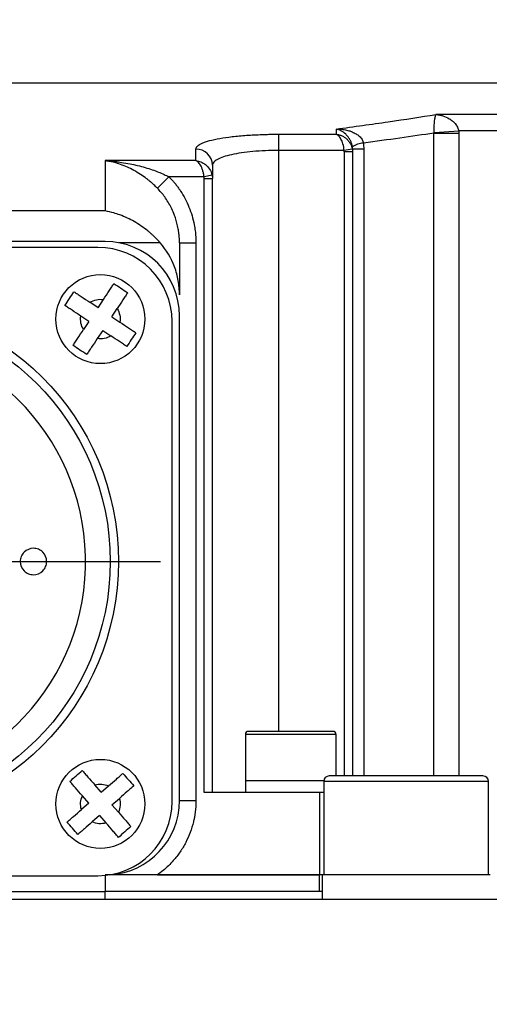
# Model space of a CAD drawing. Header units: millimetres. Extents: x 0 to 1118, y 0 to 864.
# Tile 17 of 33: x 340 to 369, y 665 to 725. Entities that reach past the tile are written whole.
import ezdxf

# ---------------------------------------------------------------- set-up
doc = ezdxf.new("R2010")
doc.units = ezdxf.units.MM
doc.header["$LTSCALE"] = 4
doc.linetypes.add('CENTERX2', pattern=[20.32, 12.7, -2.54, 2.54, -2.54])
doc.layers.add('CENTER', color=40, linetype='CENTERX2')
doc.layers.add('DIMENSIONS', color=140, linetype='Continuous', lineweight=25)
doc.styles.add('SLDTEXTSTYLE0', font='TXT', dxfattribs={"width": 0.7})
doc.dimstyles.new('SLDDIMSTYLE0', dxfattribs={"dimtxt": 8.632031, "dimasz": 13.208, "dimexe": 0, "dimexo": 0.0625, "dimgap": 2.158008, "dimtad": 0, "dimtih": 1, "dimtoh": 1, "dimrnd": 1e-09, "dimzin": 4, "dimdsep": 46, "dimtxsty": 'SLDTEXTSTYLE0', "dimsah": 1, "dimcen": 0.09, "dimadec": 0, "dimazin": 1, "dimtfac": 1, "dimtmove": 0, "dimatfit": 0, "dimfxl": 0, "dimfrac": 2, "dimtolj": 1, "dimtzin": 12, "dimarcsym": 0})
doc.dimstyles.new('SLDDIMSTYLE12', dxfattribs={"dimtxt": 8.632031, "dimasz": 13.208, "dimexe": 0, "dimexo": 0.0625, "dimgap": 2.158008, "dimtad": 0, "dimtih": 1, "dimtoh": 1, "dimrnd": 1e-09, "dimzin": 4, "dimdsep": 46, "dimtxsty": 'SLDTEXTSTYLE0', "dimsah": 1, "dimcen": 0.09, "dimadec": 0, "dimazin": 1, "dimtol": 1, "dimtp": 0.5, "dimtm": 0.5, "dimtfac": 1, "dimtofl": 0, "dimtmove": 0, "dimatfit": 3, "dimfxl": 0, "dimfrac": 2, "dimtolj": 1, "dimarcsym": 0})

# ---------------------------------------------------------------- blocks, each defined once
blk = doc.blocks.new('_D_18')
at = {"layer": 'DIMENSIONS'}
for p, q in [((385.291, 720.694), (499.274, 720.694)), ((486.574, 720.694), (486.574, 617.696)), ((456.306, 602.044), (453.407, 602.044)), ((453.407, 602.044), (453.407, 588.325)), ((516.842, 602.044), (519.741, 602.044)), ((519.741, 602.044), (519.741, 588.325)), ((453.407, 588.325), (456.306, 588.325)), ((519.741, 588.325), (516.842, 588.325)), ((486.574, 483.394), (486.574, 586.393)), ((349.791, 483.394), (499.274, 483.394))]:
    blk.add_line(p, q, dxfattribs=at)
for points in [[(486.574, 720.694), (484.542, 707.486), (488.606, 707.486)], [(486.574, 483.394), (488.606, 496.602), (484.542, 496.602)]]:
    blk.add_solid(points, dxfattribs=at)
at = {"layer": 'DIMENSIONS', "char_height": 8.4667, "attachment_point": 1, "style": 'SLDTEXTSTYLE0'}
for s, insert in [('±0.50', (489.138, 614.891)), ('237.30', (449.125, 614.891)), ('±0.02', (481.957, 599.239)), ('9.34', (456.306, 599.239))]:
    blk.add_mtext(s, dxfattribs=dict(at, insert=insert))
blk = doc.blocks.new('_D_19')
at = {"layer": 'DIMENSIONS'}
for p, q in [((424.374, 660.194), (424.374, 685.594)), ((355.291, 660.194), (437.074, 660.194)), ((411.548, 636.444), (408.65, 636.444)), ((408.65, 636.444), (408.65, 622.725)), ((437.199, 636.444), (440.098, 636.444)), ((440.098, 636.444), (440.098, 622.725)), ((408.65, 622.725), (411.548, 622.725)), ((440.098, 622.725), (437.199, 622.725)), ((355.291, 612.694), (437.074, 612.694)), ((424.374, 612.694), (424.374, 587.294))]:
    blk.add_line(p, q, dxfattribs=at)
for points in [[(424.374, 660.194), (426.406, 673.402), (422.342, 673.402)], [(424.374, 612.694), (422.342, 599.486), (426.406, 599.486)]]:
    blk.add_solid(points, dxfattribs=at)
at = {"layer": 'DIMENSIONS', "char_height": 8.4667, "attachment_point": 1, "style": 'SLDTEXTSTYLE0'}
for s, insert in [('47.50', (407.958, 649.291)), ('1.87', (411.548, 633.639))]:
    blk.add_mtext(s, dxfattribs=dict(at, insert=insert))
blk = doc.blocks.new('_D_20')
at = {"layer": 'DIMENSIONS'}
for p, q in [((284.091, 727.137), (284.091, 767.517)), ((377.091, 727.137), (377.091, 767.517)), ((284.091, 754.817), (258.691, 754.817)), ((317.765, 754.817), (314.867, 754.817)), ((314.867, 754.817), (314.867, 741.098)), ((343.416, 754.817), (346.315, 754.817)), ((346.315, 754.817), (346.315, 741.098)), ((377.091, 754.817), (402.491, 754.817)), ((314.867, 741.098), (317.765, 741.098)), ((346.315, 741.098), (343.416, 741.098))]:
    blk.add_line(p, q, dxfattribs=at)
for points in [[(284.091, 754.817), (270.883, 756.849), (270.883, 752.785)], [(377.091, 754.817), (390.299, 752.785), (390.299, 756.849)]]:
    blk.add_solid(points, dxfattribs=at)
at = {"layer": 'DIMENSIONS', "char_height": 8.4667, "attachment_point": 1, "style": 'SLDTEXTSTYLE0'}
for s, insert in [('93.00', (314.175, 767.663)), ('3.66', (317.765, 752.012))]:
    blk.add_mtext(s, dxfattribs=dict(at, insert=insert))
blk = doc.blocks.new('SW_CENTERMARKSYMBOL_5')
at = {"layer": 'CENTER', "color": 0}
for p, q in [((0, 5.08), (0, 18.34)), ((0, 0), (0, 2.54)), ((-5.08, 0), (-18.34, 0)), ((0, 0), (-2.54, 0)), ((0, 0), (0, -2.54)), ((0, 0), (2.54, 0)), ((5.08, 0), (18.34, 0)), ((0, -5.08), (0, -18.34))]:
    blk.add_line(p, q, dxfattribs=at)

msp = doc.modelspace()

# ---------------------------------------------------------------- linework, layer by layer
for p, q in [((376.091, 720.694), (285.091, 720.694)), ((375.091, 718.801), (365.651, 718.801)), ((359.591, 717.921), (359.591, 717.604)), ((365.533, 717.674), (367.036, 717.674)), ((365.533, 678.694), (365.533, 717.674)), ((365.536, 717.719), (367.032, 717.809)), ((375.091, 717.809), (367.032, 717.809)), ((367.036, 717.674), (367.036, 678.694)), ((356.091, 717.604), (359.591, 717.604)), ((356.091, 717.604), (356.091, 716.617)), ((351.091, 716.004), (351.091, 716.704)), ((360.084, 716.617), (356.091, 716.617)), ((356.091, 716.617), (356.091, 681.394)), ((360.577, 716.699), (360.084, 716.617)), ((360.591, 716.533), (360.091, 716.533)), ((360.091, 716.533), (360.091, 678.694)), ((360.591, 716.71), (360.591, 716.533)), ((360.591, 716.71), (361.271, 716.71)), ((360.591, 716.533), (360.591, 678.694)), ((361.271, 716.71), (361.271, 678.694)), ((345.591, 716.004), (345.591, 712.951)), ((351.091, 716.004), (345.591, 716.004)), ((348.752, 714.329), (349.454, 715.025)), ((351.58, 715.025), (349.454, 715.025)), ((352.07, 715.124), (351.58, 715.025)), ((351.591, 677.694), (351.591, 714.92)), ((351.591, 714.92), (352.091, 714.92)), ((352.091, 677.694), (352.091, 714.92)), ((345.591, 712.951), (315.591, 712.951)), ((345.591, 711.094), (315.591, 711.094)), ((345.141, 710.744), (316.041, 710.744)), ((348.919, 711.02), (346.407, 711.02)), ((350.091, 711.017), (351.091, 711.017)), ((351.091, 711.017), (351.091, 677.194)), ((345.15, 707.087), (345.476, 707.58)), ((345.15, 707.087), (344.657, 707.413)), ((345.984, 706.535), (346.31, 707.028)), ((344.598, 706.253), (344.105, 706.579)), ((345.984, 706.535), (346.476, 706.209)), ((350.091, 677.194), (350.091, 706.594)), ((344.598, 706.253), (344.272, 705.761)), ((349.641, 677.144), (349.641, 706.244)), ((345.432, 705.701), (345.106, 705.209)), ((345.432, 705.701), (345.925, 705.375)), ((359.407, 681.394), (354.274, 681.394)), ((354.091, 681.211), (354.091, 678.394)), ((359.591, 681.211), (354.091, 681.211)), ((359.591, 678.694), (359.591, 681.211)), ((354.091, 678.394), (354.091, 677.694)), ((358.842, 678.394), (354.091, 678.394)), ((358.841, 678.361), (358.841, 672.694)), ((368.841, 678.361), (358.841, 678.361)), ((363.841, 678.694), (359.174, 678.694)), ((368.507, 678.694), (363.841, 678.694)), ((368.841, 672.694), (368.841, 678.361)), ((345.34, 677.7), (344.952, 678.146)), ((345.34, 677.7), (345.786, 678.087)), ((358.591, 677.694), (351.591, 677.694)), ((358.591, 677.694), (358.591, 672.694)), ((358.841, 677.694), (358.591, 677.694)), ((344.585, 677.044), (344.198, 677.489)), ((345.996, 676.945), (346.442, 677.333)), ((350.091, 677.194), (351.091, 677.194)), ((344.585, 677.044), (344.139, 676.656)), ((345.996, 676.945), (346.384, 676.499)), ((345.242, 676.289), (344.796, 675.901)), ((345.242, 676.289), (345.629, 675.843)), ((316.041, 672.644), (345.141, 672.644)), ((345.591, 672.667), (345.591, 671.694)), ((358.591, 672.694), (345.81, 672.694)), ((348.753, 672.694), (358.591, 672.694)), ((358.591, 671.694), (358.591, 672.694)), ((358.741, 672.694), (358.591, 672.694)), ((358.741, 672.694), (358.741, 671.194)), ((368.941, 672.694), (358.741, 672.694)), ((315.591, 671.694), (345.591, 671.694)), ((345.591, 671.194), (345.591, 671.694)), ((358.741, 671.694), (345.591, 671.694)), ((369.591, 671.194), (291.591, 671.194))]:
    msp.add_line(p, q)
for centre, radius in [((345.291, 706.394), 2.7), ((330.591, 691.694), 15.8), ((330.591, 691.694), 15.3), ((345.291, 676.994), 2.7)]:
    msp.add_circle(centre, radius)
for centre, radius, start, end in [((361.332, 715.766), 1.304, 93.584, 125.049), ((351.1, 715.713), 0.991, 0.5172, 90.50803), ((345.591, 706.594), 4.5, 0, 90), ((345.141, 706.244), 4.5, 0, 90), ((330.591, 691.694), 13.8, 93.11544, 86.88456), ((354.274, 681.211), 0.183, 90, 180), ((359.407, 681.211), 0.183, 0, 90), ((359.174, 678.361), 0.333, 90, 180), ((368.507, 678.361), 0.333, 0, 90), ((345.141, 677.144), 4.5, 270, 0), ((345.591, 677.194), 4.5, 273.45656, 0)]:
    msp.add_arc(centre, radius, start, end)
for points, knots in [([(359.591, 717.921), (360.687, 718.065), (361.744, 718.213), (363.777, 718.509), (364.742, 718.657), (365.651, 718.801)], [0, 0, 0, 0, 0.5, 0.5, 1, 1, 1, 1]), ([(365.536, 717.719), (365.537, 717.744), (365.538, 717.795), (365.54, 717.871), (365.543, 717.948), (365.546, 718.025), (365.55, 718.101), (365.556, 718.211), (365.567, 718.349), (365.581, 718.487), (365.599, 718.604), (365.615, 718.694), (365.631, 718.751), (365.643, 718.784), (365.649, 718.796), (365.651, 718.801)], [0, 0, 0, 0, 0.037261, 0.076112, 0.116756, 0.159355, 0.20404, 0.250914, 0.365546, 0.500191, 0.611413, 0.749848, 0.874711, 0.944766, 1, 1, 1, 1]), ([(365.651, 718.801), (365.693, 718.796), (365.772, 718.788), (365.883, 718.767), (365.979, 718.744), (366.174, 718.688), (366.407, 718.589), (366.653, 718.416), (366.796, 718.276), (366.894, 718.148), (366.958, 718.037), (367.006, 717.924), (367.023, 717.847), (367.032, 717.809)], [0, 0, 0, 0, 0.075585, 0.142498, 0.20074, 0.250315, 0.499729, 0.633469, 0.749129, 0.818692, 0.883139, 0.943253, 1, 1, 1, 1]), ([(360.584, 716.833), (360.58, 716.858), (360.573, 716.91), (360.555, 716.986), (360.532, 717.063), (360.503, 717.14), (360.469, 717.217), (360.41, 717.327), (360.313, 717.467), (360.135, 717.658), (359.944, 717.789), (359.747, 717.88), (359.647, 717.906), (359.591, 717.921)], [0, 0, 0, 0, 0.037572, 0.076472, 0.117008, 0.159454, 0.204047, 0.250995, 0.366651, 0.500361, 0.749723, 0.857592, 1, 1, 1, 1]), ([(359.591, 717.921), (359.646, 717.921), (359.756, 717.92), (359.924, 717.907), (360.079, 717.886), (360.229, 717.857), (360.391, 717.815), (360.592, 717.744), (360.805, 717.637), (360.977, 717.51), (361.092, 717.391), (361.167, 717.286), (361.222, 717.178), (361.241, 717.103), (361.251, 717.067)], [0, 0, 0, 0, 0.081692, 0.16514, 0.250248, 0.315828, 0.393021, 0.499963, 0.634587, 0.74922, 0.818527, 0.883132, 0.943435, 1, 1, 1, 1]), ([(367.032, 717.809), (367.033, 717.787), (367.035, 717.741), (367.036, 717.696), (367.036, 717.674)], [0, 0, 0, 0, 0.49962, 1, 1, 1, 1]), ([(351.091, 716.704), (351.091, 716.716), (351.093, 716.741), (351.105, 716.778), (351.124, 716.815), (351.15, 716.851), (351.201, 716.905), (351.295, 716.976), (351.458, 717.06), (351.665, 717.14), (351.998, 717.241), (352.515, 717.354), (353.15, 717.445), (353.712, 717.503), (354.158, 717.539), (354.624, 717.568), (355.052, 717.586), (355.432, 717.597), (355.761, 717.603), (355.981, 717.603), (356.091, 717.604)], [0, 0, 0, 0, 0.025149, 0.050236, 0.075299, 0.100373, 0.125496, 0.188116, 0.250665, 0.313196, 0.375632, 0.500248, 0.62535, 0.687661, 0.749913, 0.81253, 0.87513, 0.916783, 0.958343, 1, 1, 1, 1]), ([(360.084, 716.617), (360.072, 716.761), (360.045, 716.898), (359.975, 717.133), (359.933, 717.232), (359.842, 717.394), (359.792, 717.459), (359.693, 717.554), (359.642, 717.587), (359.591, 717.604)], [0, 0, 0, 0, 0.25, 0.25, 0.5, 0.5, 0.75, 0.75, 1, 1, 1, 1]), ([(359.591, 717.604), (359.626, 717.6), (359.691, 717.592), (359.781, 717.571), (359.857, 717.547), (359.959, 717.507), (360.082, 717.441), (360.229, 717.33), (360.357, 717.196), (360.463, 717.037), (360.539, 716.871), (360.564, 716.756), (360.577, 716.699)], [0, 0, 0, 0, 0.07826, 0.146269, 0.204026, 0.251532, 0.383806, 0.500674, 0.635759, 0.763594, 0.884775, 1, 1, 1, 1]), ([(361.251, 717.067), (361.257, 717.008), (361.269, 716.889), (361.27, 716.77), (361.271, 716.71)], [0, 0, 0, 0, 0.498468, 1, 1, 1, 1]), ([(356.091, 716.617), (355.824, 716.617), (355.563, 716.612), (355.048, 716.59), (354.792, 716.574), (354.306, 716.531), (354.076, 716.505), (353.64, 716.442), (353.435, 716.405), (353.068, 716.324), (352.903, 716.28), (352.612, 716.183), (352.49, 716.131), (352.293, 716.022), (352.217, 715.964), (352.116, 715.845), (352.091, 715.784), (352.091, 715.722)], [0, 0, 0, 0, 0.125, 0.125, 0.25, 0.25, 0.375, 0.375, 0.5, 0.5, 0.625, 0.625, 0.75, 0.75, 0.875, 0.875, 1, 1, 1, 1]), ([(360.091, 716.533), (360.09, 716.547), (360.09, 716.575), (360.086, 716.603), (360.084, 716.617)], [0, 0, 0, 0, 0.50005, 1, 1, 1, 1]), ([(360.591, 716.71), (360.59, 716.73), (360.59, 716.771), (360.586, 716.813), (360.584, 716.833)], [0, 0, 0, 0, 0.512256, 1, 1, 1, 1]), ([(348.752, 714.329), (348.716, 714.365), (348.642, 714.439), (348.527, 714.547), (348.406, 714.656), (348.278, 714.765), (348.143, 714.873), (347.929, 715.035), (347.62, 715.245), (347.23, 715.467), (346.82, 715.66), (346.438, 715.803), (346.022, 715.926), (345.75, 715.975), (345.591, 716.004)], [0, 0, 0, 0, 0.037898, 0.077207, 0.11801, 0.160381, 0.204384, 0.25008, 0.367929, 0.499777, 0.616169, 0.749585, 0.853508, 1, 1, 1, 1]), ([(345.591, 716.004), (345.691, 715.997), (345.88, 715.984), (346.144, 715.957), (346.37, 715.929), (346.684, 715.885), (347.073, 715.817), (347.554, 715.711), (348.001, 715.592), (348.425, 715.457), (348.806, 715.316), (349.146, 715.174), (349.355, 715.073), (349.454, 715.025)], [0, 0, 0, 0, 0.076721, 0.144, 0.201837, 0.250233, 0.384207, 0.500106, 0.62003, 0.729914, 0.829816, 0.91981, 1, 1, 1, 1]), ([(351.58, 715.025), (351.577, 715.056), (351.569, 715.12), (351.552, 715.215), (351.531, 715.311), (351.505, 715.406), (351.474, 715.499), (351.438, 715.589), (351.392, 715.687), (351.33, 715.792), (351.258, 715.883), (351.177, 715.959), (351.123, 715.987), (351.091, 716.004)], [0, 0, 0, 0, 0.065059, 0.132039, 0.201068, 0.272266, 0.345739, 0.421586, 0.499896, 0.617145, 0.74901, 0.853469, 1, 1, 1, 1]), ([(351.091, 716.004), (351.192, 715.993), (351.291, 715.969), (351.486, 715.889), (351.583, 715.834), (351.761, 715.691), (351.845, 715.601), (351.985, 715.387), (352.041, 715.261), (352.07, 715.124)], [0, 0, 0, 0, 0.25, 0.25, 0.5, 0.5, 0.75, 0.75, 1, 1, 1, 1]), ([(352.091, 715.722), (352.091, 715.636), (352.091, 715.464), (352.091, 715.197), (352.091, 715.013), (352.091, 714.92)], [0, 0, 0, 0, 0.333335, 0.666665, 1, 1, 1, 1]), ([(349.454, 715.025), (349.506, 714.971), (349.609, 714.864), (349.756, 714.697), (349.896, 714.523), (350.03, 714.344), (350.218, 714.07), (350.443, 713.688), (350.677, 713.185), (350.861, 712.661), (350.979, 712.181), (351.047, 711.755), (351.084, 711.387), (351.088, 711.141), (351.091, 711.017)], [0, 0, 0, 0, 0.050225, 0.100385, 0.150561, 0.200832, 0.251279, 0.375549, 0.500183, 0.625143, 0.750394, 0.833595, 0.916683, 1, 1, 1, 1]), ([(351.591, 714.92), (351.59, 714.938), (351.589, 714.973), (351.583, 715.007), (351.58, 715.025)], [0, 0, 0, 0, 0.500113, 1, 1, 1, 1]), ([(350.091, 711.017), (350.09, 711.093), (350.088, 711.24), (350.072, 711.456), (350.049, 711.661), (350.018, 711.856), (349.982, 712.04), (349.941, 712.214), (349.896, 712.377), (349.848, 712.529), (349.798, 712.67), (349.716, 712.883), (349.591, 713.161), (349.407, 713.493), (349.204, 713.798), (348.987, 714.078), (348.829, 714.246), (348.752, 714.329)], [0, 0, 0, 0, 0.061626, 0.120667, 0.177123, 0.230992, 0.282274, 0.33097, 0.377079, 0.4206, 0.461534, 0.499881, 0.607214, 0.710882, 0.810894, 0.907263, 1, 1, 1, 1]), ([(348.919, 711.02), (348.883, 711.06), (348.809, 711.143), (348.692, 711.266), (348.569, 711.388), (348.439, 711.51), (348.303, 711.631), (348.084, 711.814), (347.763, 712.053), (347.352, 712.311), (346.915, 712.537), (346.505, 712.707), (346.056, 712.855), (345.762, 712.915), (345.591, 712.951)], [0, 0, 0, 0, 0.038628, 0.078497, 0.119632, 0.162054, 0.205784, 0.25084, 0.369156, 0.500027, 0.616879, 0.75017, 0.853937, 1, 1, 1, 1]), ([(350.091, 707.874), (350.091, 708.163), (350.065, 708.448), (349.965, 709.009), (349.89, 709.286), (349.589, 710.096), (349.3, 710.585), (348.919, 711.02)], [0, 0, 0, 0, 0.25, 0.25, 0.5, 0.5, 1, 1, 1, 1]), ([(350.091, 711.017), (350.091, 710.914), (350.091, 710.706), (350.091, 710.383), (350.091, 710.052), (350.091, 709.712), (350.091, 709.363), (350.091, 709.005), (350.091, 708.637), (350.091, 708.261), (350.091, 708.003), (350.091, 707.874)], [0, 0, 0, 0, 0.111133, 0.22225, 0.333354, 0.444452, 0.555548, 0.666646, 0.77775, 0.888867, 1, 1, 1, 1]), ([(345.476, 707.58), (345.595, 707.761), (345.714, 707.941), (345.878, 708.188), (345.931, 708.269), (346.029, 708.417), (346.074, 708.485), (346.115, 708.547)], [0, 0, 0, 0, 0.5, 0.5, 0.75, 0.75, 1, 1, 1, 1]), ([(346.115, 708.547), (346.253, 708.456), (346.392, 708.364), (346.67, 708.179), (346.812, 708.086), (346.949, 707.995)], [0, 0, 0, 0, 0.5, 0.5, 1, 1, 1, 1]), ([(343.138, 707.219), (343.229, 707.356), (343.321, 707.495), (343.507, 707.777), (343.6, 707.916), (343.69, 708.053)], [0, 0, 0, 0, 0.5, 0.5, 1, 1, 1, 1]), ([(343.69, 708.053), (343.752, 708.012), (343.82, 707.967), (343.968, 707.869), (344.048, 707.816), (344.296, 707.652), (344.476, 707.533), (344.657, 707.413)], [0, 0, 0, 0, 0.25, 0.25, 0.5, 0.5, 1, 1, 1, 1]), ([(346.949, 707.995), (346.908, 707.933), (346.863, 707.865), (346.766, 707.718), (346.713, 707.637), (346.548, 707.389), (346.429, 707.209), (346.31, 707.028)], [0, 0, 0, 0, 0.25, 0.25, 0.5, 0.5, 1, 1, 1, 1]), ([(344.105, 706.579), (343.924, 706.699), (343.744, 706.818), (343.497, 706.982), (343.416, 707.035), (343.269, 707.133), (343.2, 707.178), (343.138, 707.219)], [0, 0, 0, 0, 0.5, 0.5, 0.75, 0.75, 1, 1, 1, 1]), ([(343.632, 704.794), (343.673, 704.856), (343.718, 704.924), (343.816, 705.071), (343.869, 705.151), (344.033, 705.4), (344.152, 705.58), (344.272, 705.761)], [0, 0, 0, 0, 0.25, 0.25, 0.5, 0.5, 1, 1, 1, 1]), ([(346.476, 706.209), (346.657, 706.09), (346.837, 705.971), (347.085, 705.807), (347.165, 705.754), (347.313, 705.656), (347.381, 705.611), (347.443, 705.57)], [0, 0, 0, 0, 0.5, 0.5, 0.75, 0.75, 1, 1, 1, 1]), ([(345.106, 705.209), (344.986, 705.028), (344.867, 704.848), (344.703, 704.6), (344.65, 704.52), (344.552, 704.372), (344.507, 704.304), (344.466, 704.242)], [0, 0, 0, 0, 0.5, 0.5, 0.75, 0.75, 1, 1, 1, 1]), ([(346.891, 704.736), (346.829, 704.777), (346.761, 704.822), (346.614, 704.919), (346.534, 704.972), (346.285, 705.137), (346.106, 705.256), (345.925, 705.375)], [0, 0, 0, 0, 0.25, 0.25, 0.5, 0.5, 1, 1, 1, 1]), ([(347.443, 705.57), (347.352, 705.433), (347.26, 705.294), (347.074, 705.012), (346.982, 704.873), (346.891, 704.736)], [0, 0, 0, 0, 0.5, 0.5, 1, 1, 1, 1]), ([(344.466, 704.242), (344.328, 704.333), (344.19, 704.425), (343.911, 704.609), (343.77, 704.703), (343.632, 704.794)], [0, 0, 0, 0, 0.5, 0.5, 1, 1, 1, 1]), ([(340.429, 691.694), (340.429, 691.8), (340.45, 691.904), (340.53, 692.097), (340.59, 692.186), (340.811, 692.408), (341.02, 692.494), (341.333, 692.494), (341.438, 692.474), (341.632, 692.394), (341.72, 692.335), (341.944, 692.111), (342.029, 691.906), (342.029, 691.589), (342.008, 691.485), (341.928, 691.291), (341.868, 691.202), (341.647, 690.981), (341.438, 690.894), (341.125, 690.894), (341.021, 690.915), (340.827, 690.995), (340.738, 691.054), (340.514, 691.277), (340.429, 691.483), (340.429, 691.694)], [0, 0, 0, 0, 0.0625, 0.0625, 0.125, 0.125, 0.25, 0.25, 0.3125, 0.3125, 0.375, 0.375, 0.5, 0.5, 0.5625, 0.5625, 0.625, 0.625, 0.75, 0.75, 0.8125, 0.8125, 0.875, 0.875, 1, 1, 1, 1]), ([(343.437, 678.364), (343.561, 678.472), (343.687, 678.581), (343.942, 678.803), (344.068, 678.912), (344.192, 679.02)], [0, 0, 0, 0, 0.5, 0.5, 1, 1, 1, 1]), ([(344.192, 679.02), (344.24, 678.964), (344.294, 678.903), (344.41, 678.769), (344.473, 678.697), (344.669, 678.472), (344.81, 678.309), (344.952, 678.146)], [0, 0, 0, 0, 0.25, 0.25, 0.5, 0.5, 1, 1, 1, 1]), ([(344.198, 677.489), (344.055, 677.653), (343.914, 677.816), (343.719, 678.04), (343.656, 678.112), (343.539, 678.246), (343.486, 678.308), (343.437, 678.364)], [0, 0, 0, 0, 0.5, 0.5, 0.75, 0.75, 1, 1, 1, 1]), ([(345.786, 678.087), (345.949, 678.23), (346.112, 678.371), (346.336, 678.566), (346.409, 678.629), (346.543, 678.746), (346.604, 678.799), (346.66, 678.848)], [0, 0, 0, 0, 0.5, 0.5, 0.75, 0.75, 1, 1, 1, 1]), ([(346.66, 678.848), (346.769, 678.724), (346.878, 678.598), (347.097, 678.346), (347.208, 678.218), (347.317, 678.093)], [0, 0, 0, 0, 0.5, 0.5, 1, 1, 1, 1]), ([(347.317, 678.093), (347.261, 678.045), (347.199, 677.991), (347.066, 677.875), (346.993, 677.812), (346.768, 677.617), (346.606, 677.475), (346.442, 677.333)], [0, 0, 0, 0, 0.25, 0.25, 0.5, 0.5, 1, 1, 1, 1]), ([(351.091, 677.194), (351.09, 677.122), (351.088, 676.978), (351.075, 676.762), (351.054, 676.547), (351.024, 676.333), (350.986, 676.119), (350.907, 675.761), (350.756, 675.264), (350.483, 674.653), (350.14, 674.078), (349.776, 673.612), (349.423, 673.242), (349.102, 672.951), (348.869, 672.78), (348.753, 672.694)], [0, 0, 0, 0, 0.041166, 0.082211, 0.123196, 0.164187, 0.205248, 0.246441, 0.373183, 0.500023, 0.626766, 0.753606, 0.835801, 0.917762, 1, 1, 1, 1]), ([(343.265, 675.895), (343.321, 675.944), (343.382, 675.998), (343.516, 676.113), (343.588, 676.177), (343.813, 676.372), (343.976, 676.513), (344.139, 676.656)], [0, 0, 0, 0, 0.25, 0.25, 0.5, 0.5, 1, 1, 1, 1]), ([(346.384, 676.499), (346.526, 676.336), (346.668, 676.173), (346.863, 675.949), (346.926, 675.876), (347.042, 675.742), (347.096, 675.681), (347.144, 675.625)], [0, 0, 0, 0, 0.5, 0.5, 0.75, 0.75, 1, 1, 1, 1]), ([(343.921, 675.141), (343.813, 675.265), (343.704, 675.391), (343.484, 675.643), (343.373, 675.771), (343.265, 675.895)], [0, 0, 0, 0, 0.5, 0.5, 1, 1, 1, 1]), ([(344.796, 675.901), (344.632, 675.759), (344.469, 675.617), (344.245, 675.423), (344.173, 675.359), (344.039, 675.243), (343.977, 675.189), (343.921, 675.141)], [0, 0, 0, 0, 0.5, 0.5, 0.75, 0.75, 1, 1, 1, 1]), ([(346.39, 674.968), (346.341, 675.025), (346.288, 675.086), (346.172, 675.219), (346.108, 675.292), (345.913, 675.517), (345.772, 675.679), (345.629, 675.843)], [0, 0, 0, 0, 0.25, 0.25, 0.5, 0.5, 1, 1, 1, 1]), ([(347.144, 675.625), (347.02, 675.517), (346.895, 675.407), (346.64, 675.186), (346.514, 675.076), (346.39, 674.968)], [0, 0, 0, 0, 0.5, 0.5, 1, 1, 1, 1]), ([(348.753, 672.694), (348.699, 672.694), (348.59, 672.694), (348.423, 672.694), (348.251, 672.694), (348.073, 672.694), (347.891, 672.694), (347.704, 672.694), (347.514, 672.694), (347.32, 672.694), (347.066, 672.694), (346.741, 672.694), (346.378, 672.694), (345.99, 672.694), (345.738, 672.694), (345.591, 672.694)], [0, 0, 0, 0, 0.048043, 0.09808, 0.150053, 0.203905, 0.259584, 0.317045, 0.376253, 0.437183, 0.499825, 0.617625, 0.749866, 0.854086, 1, 1, 1, 1])]:
    msp.add_open_spline(points, degree=3, knots=knots)
for points in [[(365.533, 717.674), (364.201, 717.471), (362.769, 717.269), (361.251, 717.067)], [(365.533, 717.674), (365.534, 717.689), (365.535, 717.704), (365.536, 717.719)], [(360.577, 716.699), (360.586, 716.644), (360.591, 716.589), (360.591, 716.533)], [(352.07, 715.124), (352.084, 715.057), (352.091, 714.989), (352.091, 714.92)], [(344.657, 707.413), (344.901, 707.565), (345.192, 707.624), (345.476, 707.58)], [(346.31, 707.028), (346.462, 706.784), (346.521, 706.493), (346.476, 706.209)], [(344.272, 705.761), (344.12, 706.005), (344.061, 706.295), (344.105, 706.579)], [(345.925, 705.375), (345.68, 705.224), (345.39, 705.164), (345.106, 705.209)], [(344.952, 678.146), (345.228, 678.227), (345.524, 678.206), (345.786, 678.087)], [(344.139, 676.656), (344.058, 676.932), (344.079, 677.228), (344.198, 677.489)], [(346.442, 677.333), (346.523, 677.057), (346.502, 676.761), (346.384, 676.499)], [(345.629, 675.843), (345.353, 675.762), (345.058, 675.783), (344.796, 675.901)]]:
    msp.add_open_spline(points, degree=3)

# ---------------------------------------------------------------- block references
at = {"layer": 'CENTER'}
msp.add_blockref('SW_CENTERMARKSYMBOL_5', (330.591, 691.694), dxfattribs=at)

# ---------------------------------------------------------------- dimensions: what is measured, and where the dimension line sits
at = {"layer": 'DIMENSIONS'}
dim = msp.add_linear_dim(base=(377.091, 754.817), p1=(284.091, 717.937), p2=(377.091, 717.937), dimstyle='SLDDIMSTYLE0', dxfattribs=at)
dim.commit()
dim.dimension.update_dxf_attribs({"geometry": '_D_20', "text_midpoint": (330.591, 754.817), "dimtype": 160})
for base, p1, p2, dimstyle, picture, middle in [((486.574, 720.694), (340.591, 483.394), (376.091, 720.694), 'SLDDIMSTYLE12', '_D_18', (486.574, 602.044)), ((424.374, 612.694), (346.091, 660.194), (346.091, 612.694), 'SLDDIMSTYLE0', '_D_19', (424.374, 636.444))]:
    dim = msp.add_linear_dim(base=base, p1=p1, p2=p2, angle=90, dimstyle=dimstyle, dxfattribs=at)
    dim.commit()
    dim.dimension.update_dxf_attribs({"geometry": picture, "text_midpoint": middle, "dimtype": 160})

doc.saveas('drawing.dxf')
